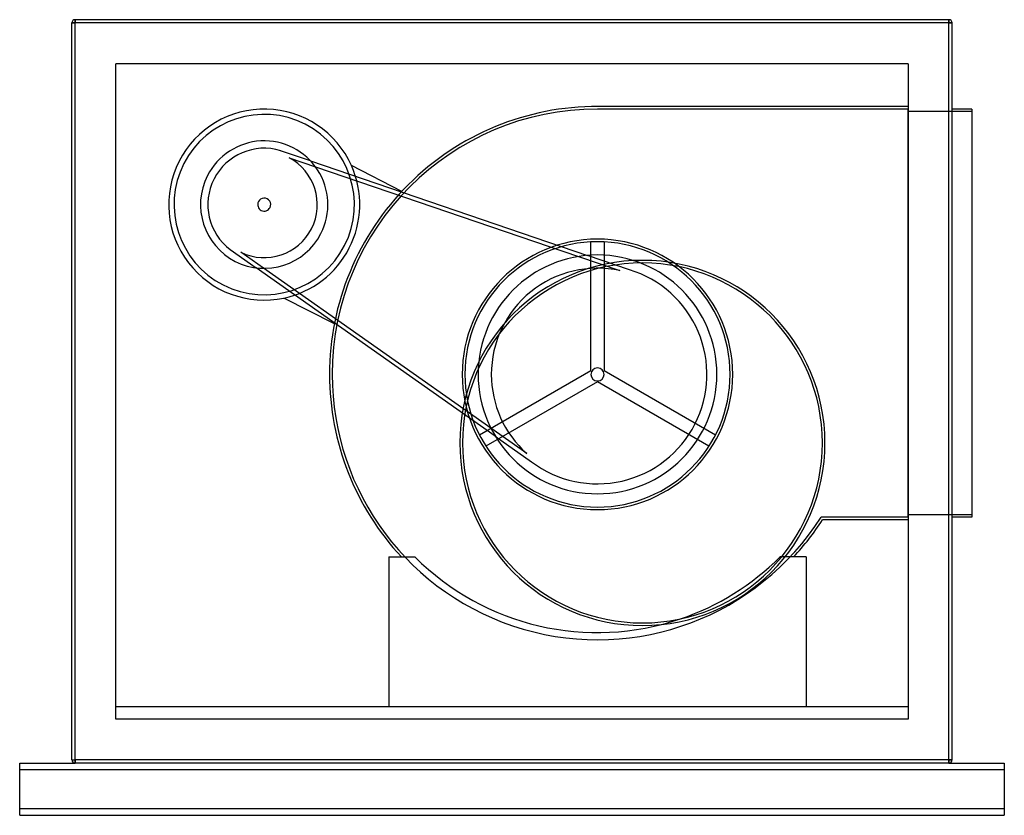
# Model space of a CAD drawing. Header units: millimetres. Extents: x -755 to 755, y -650 to 570.
import ezdxf

# ---------------------------------------------------------------- set-up
doc = ezdxf.new("R2010")
doc.units = ezdxf.units.MM
doc.layers.add('HIDDEN', color=7, linetype='Continuous')
doc.layers.add('THICK', color=7, linetype='Continuous')

msp = doc.modelspace()

# ---------------------------------------------------------------- linework, layer by layer
at = {"layer": 'HIDDEN'}
for p, q in [((-675, 565), (-675, 565)), ((-675, 565), (-670, 565)), ((-670, 565), (-670, 570)), ((-670, 570), (-670, 570)), ((670, 565), (-670, 565)), ((-670, -565), (-670, 565)), ((670, 565), (670, 570)), ((670, 570), (670, 570)), ((670, 565), (675, 565)), ((670, -565), (670, 565)), ((675, 565), (675, 565)), ((-607.5, 502.5), (-607.5, 502.5)), ((-607.5, -502.5), (-607.5, 502.5)), ((607.5, 502.5), (-607.5, 502.5)), ((607.5, 502.5), (607.5, -502.5)), ((607.5, 502.5), (607.5, 502.5)), ((607.5, 433), (131.1, 433)), ((131.1, 433), (131.1, 433)), ((607.5, 437), (132.1, 437)), ((132.1, 437), (132.1, 437)), ((132.1, 437), (132.1, 437)), ((132.1, 437), (132.1, 437)), ((607.5, 437), (607.5, 437)), ((607.5, -193), (607.5, 433)), ((607.5, 433), (607.5, 433)), ((705, 429), (607.5, 429)), ((607.5, 429), (607.5, 429)), ((675, 433), (675, 433)), ((705, 433), (705, 433)), ((705, 429), (705, 429)), ((-354.8, 369.1), (-354.8, 369.1)), ((-309, 353.5), (-354.8, 369.1)), ((-341.8, 358.4), (-301.5, 344.6)), ((-341.8, 358.4), (-341.8, 358.4)), ((-309, 353.5), (115.6, 208.6)), ((-301.5, 344.6), (102, 206.9)), ((-168.9, 306.8), (-246.3, 346.3)), ((-246.3, 346.3), (-246.3, 346.3)), ((-168.9, 306.8), (-168.9, 306.8)), ((121.1, 31.9), (121.1, 229.3)), ((121.1, 229.3), (121.1, 229.3)), ((141.1, 229.3), (141.1, 229.3)), ((141.1, 229.3), (141.1, 31.9)), ((-432, 217.6), (-432, 217.6)), ((-432, 217.6), (-392.4, 189.7)), ((-415.7, 213.4), (-415.7, 213.4)), ((-380.9, 188.9), (-415.7, 213.4)), ((102, 206.9), (165.6, 185.2)), ((180.1, 186.5), (115.6, 208.6)), ((-25.6, -68.6), (-392.4, 189.7)), ((-32.3, -56.6), (-380.9, 188.9)), ((165.6, 185.2), (165.6, 185.2)), ((180.1, 186.5), (180.1, 186.5)), ((-349.7, 143.2), (-349.7, 143.2)), ((-272.4, 103.8), (-349.7, 143.2)), ((-272.4, 103.8), (-272.4, 103.8)), ((-49.9, -66.8), (121.1, 31.9)), ((121.1, 31.9), (121.1, 31.9)), ((141.1, 31.9), (141.1, 31.9)), ((141.1, 31.9), (312.1, -66.8)), ((131.1, 14.6), (-39.9, -84.2)), ((302.1, -84.2), (131.1, 14.6)), ((131.1, 14.6), (131.1, 14.6)), ((22.7, -95.3), (-32.3, -56.6)), ((-49.9, -66.8), (-49.9, -66.8)), ((-25.6, -68.6), (30.1, -107.9)), ((312.1, -66.8), (312.1, -66.8)), ((-39.9, -84.2), (-39.9, -84.2)), ((302.1, -84.2), (302.1, -84.2)), ((22.7, -95.3), (22.7, -95.3)), ((30.1, -107.9), (30.1, -107.9)), ((474, -193), (474, -193)), ((607.5, -193), (474, -193)), ((705, -189), (607.5, -189)), ((607.5, -189), (607.5, -189)), ((607.5, -193), (607.5, -193)), ((675, -193), (675, -193)), ((705, -189), (705, -189)), ((705, -193), (705, -193)), ((607.5, -197), (476.2, -197)), ((476.2, -197), (476.2, -197)), ((607.5, -197), (607.5, -197)), ((-188.8, -253.8), (-188.8, -253.8)), ((-188.8, -253.8), (-148.8, -253.8)), ((-188.8, -253.8), (-188.8, -483.5)), ((-169.7, -253.8), (-169.7, -253.8)), ((-148.8, -253.8), (-148.8, -253.8)), ((-148.8, -253.8), (-148.8, -253.8)), ((411, -253.8), (411, -253.8)), ((411, -253.8), (411, -253.8)), ((451, -253.8), (413.6, -253.8)), ((431.9, -253.8), (431.9, -253.8)), ((451, -253.8), (451, -253.8)), ((451, -253.8), (451, -483.5)), ((-607.5, -483.5), (-607.5, -483.5)), ((607.5, -483.5), (-607.5, -483.5)), ((-607.5, -483.5), (-607.5, -483.5)), ((451, -483.5), (-188.8, -483.5)), ((-188.8, -483.5), (-188.8, -483.5)), ((-188.8, -483.5), (-188.8, -483.5)), ((-188.8, -483.5), (-188.8, -483.5)), ((451, -483.5), (451, -483.5)), ((451, -483.5), (451, -483.5)), ((451, -483.5), (451, -483.5)), ((607.5, -483.5), (607.5, -483.5)), ((607.5, -483.5), (607.5, -483.5)), ((-607.5, -502.5), (-607.5, -502.5)), ((607.5, -502.5), (-607.5, -502.5)), ((-607.5, -502.5), (-607.5, -502.5)), ((-607.5, -502.5), (-607.5, -502.5)), ((607.5, -502.5), (607.5, -502.5)), ((607.5, -502.5), (607.5, -502.5)), ((607.5, -502.5), (607.5, -502.5)), ((-755, -570), (-755, -570)), ((-755, -570), (-755, -570)), ((-675, -565), (-675, -565)), ((-675, -565), (-670, -565)), ((-670.1, -570), (-670.1, -570)), ((-670.1, -570), (-670.1, -570)), ((670, -565), (-670, -565)), ((-670, -570), (-670, -565)), ((-670, -570), (-670, -570)), ((-670, -570), (-670, -570)), ((-670, -570), (-670, -570)), ((670, -565), (675, -565)), ((670, -570), (670, -565)), ((670, -570), (670, -570)), ((670, -570), (670, -570)), ((670, -570), (670, -570)), ((670.1, -570), (670.1, -570)), ((670.1, -570), (670.1, -570)), ((675, -565), (675, -565)), ((755, -570), (755, -570)), ((755, -570), (755, -570)), ((-755, -580), (-755, -580)), ((-755, -580), (-755, -580)), ((755, -580), (755, -580)), ((755, -580), (755, -580)), ((-755, -640), (-755, -640)), ((-755, -640), (-755, -640)), ((755, -640), (755, -640)), ((755, -640), (755, -640)), ((-755, -650), (-755, -650)), ((-755, -650), (-755, -650)), ((755, -650), (755, -650)), ((755, -650), (755, -650))]:
    msp.add_line(p, q, dxfattribs=at)
for centre, radius, start, end in [((-380, 286.5), 146.5, 24.0576, 153), ((-380, 286.5), 138.3, 63, 153), ((-380, 286.5), 138.3, 63, 153), ((131.1, 26.1), 410.9, 89.8606, 180), ((131.1, 26.1), 406.9, 90, 180), ((-380, 286.5), 138.3, 333, 63), ((-380, 286.5), 138.3, 333, 63), ((-380, 286.5), 97.7, 333, 153), ((-380, 286.5), 86.4, 73, 153), ((-380, 286.5), 146.5, 153, 281.9425), ((-380, 286.5), 138.3, 153, 333), ((-380, 286.5), 138.3, 153, 333), ((-380, 286.5), 81.4, 333, 61.9733), ((-380, 286.5), 146.5, 333, 24.0576), ((-380, 286.5), 146.5, 333, 24.0576), ((-380, 286.5), 97.7, 153, 333), ((-380, 286.5), 86.4, 153, 233), ((-380, 286.5), 10, 153, 333), ((-380, 286.5), 10, 333, 153), ((-380, 286.5), 81.4, 244.0266, 333), ((131.1, 26.1), 207.4, 0, 180), ((131.1, 26.1), 203.4, 0, 180), ((-380, 286.5), 146.5, 281.9425, 333), ((-380, 286.5), 146.5, 281.9425, 333), ((131.1, 26.1), 183.1, 0, 180), ((131.1, 26.1), 162.8, 77.7682, 180), ((131.1, 26.1), 167.8, 333, 73), ((131.1, 26.1), 10, 0, 180), ((131.1, 26.1), 410.9, 180, 222.9448), ((131.1, 26.1), 406.9, 180, 327.421), ((131.1, 26.1), 207.4, 180, 0), ((131.1, 26.1), 203.4, 180, 0), ((131.1, 26.1), 183.1, 180, 0), ((131.1, 26.1), 162.8, 180, 228.2317), ((131.1, 26.1), 10, 180, 0), ((131.1, 26.1), 167.8, 233, 333), ((131.1, 26.1), 410.9, 317.0552, 327.115), ((131.1, 26.1), 395.9, 225, 288.7871)]:
    msp.add_arc(centre, radius, start, end, dxfattribs=at)
at = {"layer": 'THICK'}
for p, q in [((-675, -565), (-675, 565)), ((-670, 565), (-675, 565)), ((670, 570), (-670, 570)), ((-670, 570), (-670, 565)), ((670, 565), (-670, 565)), ((-670, -565), (-670, 565)), ((670, 570), (670, 565)), ((675, 565), (670, 565)), ((670, -565), (670, 565)), ((675, -565), (675, 565)), ((705, 433), (675, 433)), ((705, 433), (705, -193)), ((705, -193), (675, -193)), ((413.6, -253.8), (411, -253.8)), ((-755, -570), (-670.1, -570)), ((-755, -580), (-755, -570)), ((-675, -565), (-670, -565)), ((-670, -565), (-670, -570)), ((670, -565), (-670, -565)), ((670, -570), (-670, -570)), ((670, -565), (670, -570)), ((675, -565), (670, -565)), ((670.1, -570), (755, -570)), ((755, -570), (755, -580)), ((-755, -580), (755, -580)), ((-755, -640), (-755, -580)), ((755, -580), (755, -640)), ((755, -640), (-755, -640)), ((-755, -650), (-755, -640)), ((755, -640), (755, -650)), ((-755, -650), (755, -650))]:
    msp.add_line(p, q, dxfattribs=at)
for centre, radius, start, end in [((-670, 565), 5, 90, 180), ((670, 565), 5, 0, 90), ((200, -79), 280, 0, 180), ((200, -79), 276, 0, 180), ((200, -79), 280, 180, 0), ((200, -79), 276, 180, 0), ((131.1, 26.1), 395.9, 288.7871, 315), ((-670, -565), 5, 180, 270), ((670, -565), 5, 270, 0)]:
    msp.add_arc(centre, radius, start, end, dxfattribs=at)

doc.saveas('drawing.dxf')
